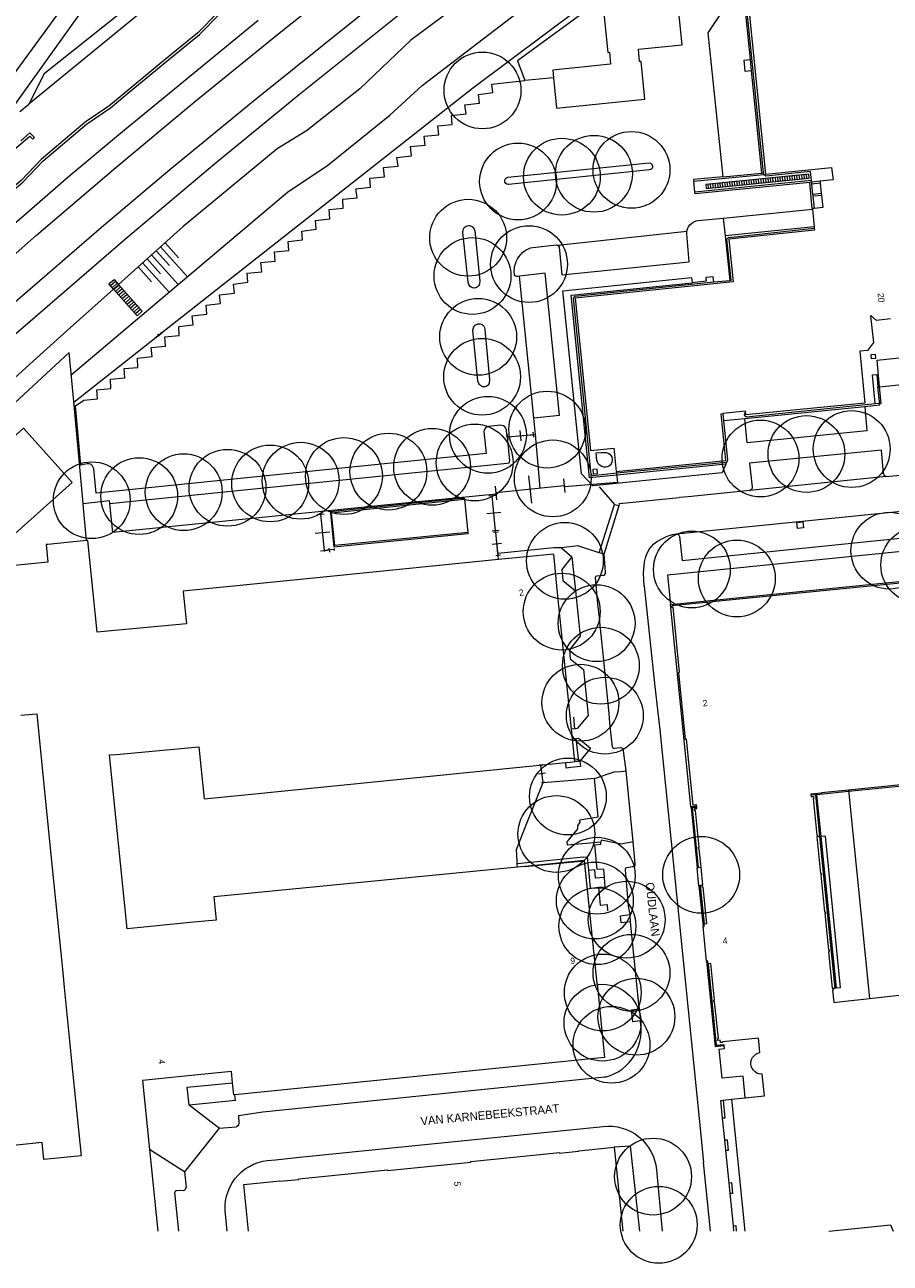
# Model space of a CAD drawing. Header units: metres. Extents: x 134994 to 136506, y 457393 to 459006.
# Tile 57 of 171: x 136147 to 136291, y 457395 to 457601. Entities that reach past the tile are written whole.
import ezdxf
from ezdxf.enums import TextEntityAlignment as Align

# ---------------------------------------------------------------- set-up
doc = ezdxf.new("R2010")
doc.units = ezdxf.units.M
for name, color, linetype, lineweight in [('B-WE-GR-BOOM-S', 250, 'Continuous', 13), ('B-WE-GW_TALUDLIJNEN', 251, 'Continuous', 5), ('B-WE-KG_BEBOUWING', 251, 'Continuous', 20), ('B-WE-KG_BEBOUWING TUSSENMUUR', 251, 'Continuous', 5), ('B-WE-KG_HUISNR', 251, 'Continuous', 5), ('B-WE-KG_ONDERGROND_REST', 251, 'Continuous', 5), ('B-WE-KG_STRAATNAAM', 251, 'Continuous', 5)]:
    doc.layers.add(name, color=color, linetype=linetype, lineweight=lineweight)
doc.styles.add('Styledgn000', font='dgn000.shx')

# ---------------------------------------------------------------- blocks, each defined once
blk = doc.blocks.new('SGR-BOOM_02')
blk.add_circle((0, 0), 6.4)

msp = doc.modelspace()

# ---------------------------------------------------------------- linework, layer by layer
at = {"layer": 'B-WE-GW_TALUDLIJNEN'}
for p, q in [((136169.57, 457564), (136174.04, 457559.01)), ((136170.32, 457564.67), (136172.54, 457562.18)), ((136167.33, 457562), (136169.56, 457559.51)), ((136168.08, 457562.67), (136172.51, 457557.71)), ((136168.83, 457563.34), (136171.05, 457560.85)), ((136165.84, 457560.67), (136168.07, 457558.18)), ((136166.59, 457561.34), (136170.98, 457556.42)), ((136220.19, 457521.89), (136220.74, 457516.4)), ((136242.66, 457513.03), (136245.17, 457521.04))]:
    msp.add_line(p, q, dxfattribs=at)
at = {"layer": 'B-WE-GW_TALUDLIJNEN', "flags": 128}
msp.add_lwpolyline([(136154.7, 457542.68), (136190.72, 457573.09), (136197.42, 457577.59), (136207.78, 457585.92), (136213.16, 457590.89), (136244.56, 457614.95)], dxfattribs=at)
at = {"layer": 'B-WE-KG_BEBOUWING', "flags": 128}
for points in [[(136267.39, 457605.36), (136270.35, 457576.08), (136281.36, 457577.2), (136281.6, 457575.13), (136279.43, 457574.9), (136279.46, 457574.63), (136279.64, 457572.85), (136279.67, 457572.58), (136279.88, 457570.53), (136278.49, 457570.39), (136278.28, 457572.46), (136278.26, 457572.71), (136278.08, 457574.49), (136278.05, 457574.76), (136278.02, 457575.05), (136277.87, 457576.55), (136270.38, 457575.77), (136270.09, 457576.03), (136270.04, 457576.06), (136270.01, 457576.31), (136267.07, 457605.37)], [(136291.15, 457551.97), (136288.83, 457551.73), (136287.88, 457552.54), (136287.83, 457552.45), (136288.36, 457548.03), (136287.32, 457546.72), (136286.04, 457546.61), (136286.91, 457537.97), (136267.09, 457535.98), (136267.02, 457536.59), (136266.82, 457535.95), (136267.16, 457535.66), (136288.64, 457537.87), (136289.34, 457537.94), (136289.63, 457537.97), (136289.36, 457540.68), (136288.93, 457545.13), (136295.7, 457545.81)], [(136242.15, 457529.68), (136242.95, 457529.74), (136243.84, 457529.75), (136244.14, 457529.64), (136244.39, 457529.45), (136244.59, 457529.21), (136244.73, 457528.92), (136244.78, 457528.61), (136244.78, 457528.41), (136244.76, 457528.12), (136244.66, 457527.84), (136244.49, 457527.6), (136244.27, 457527.42), (136244, 457527.31), (136243.73, 457527.27), (136243.4, 457527.29), (136243.08, 457527.39), (136242.79, 457527.57), (136242.55, 457527.8), (136242.37, 457528.09), (136242.27, 457528.38), (136242.15, 457529.68)], [(136230.28, 457460.78), (136230.29, 457460.73), (136240.15, 457461.69), (136242.23, 457441.24), (136242.28, 457441.24), (136240.21, 457461.78), (136230.28, 457460.78), (136229.02, 457460.65), (136178.48, 457455.71), (136178.44, 457455.71), (136178.83, 457451.84), (136175.05, 457451.46), (136164.02, 457450.35), (136161.09, 457479.34), (136162.21, 457479.44), (136175.94, 457480.68), (136176.81, 457472.01), (136183.63, 457472.69), (136237.07, 457478.07), (136237.85, 457478.15), (136238.56, 457478.22), (136238.18, 457482.01), (136238.01, 457483.65), (136235.72, 457506.35), (136235.07, 457512.81), (136225.86, 457511.88), (136198.92, 457509.17), (136187.26, 457508), (136173.33, 457506.61), (136173.39, 457505.97), (136173.87, 457501.16), (136160.15, 457499.92), (136159.02, 457499.82), (136157.47, 457515.09), (136157.25, 457515.07), (136150.81, 457514.41), (136150.51, 457514.38), (136150.81, 457511.46), (136140.77, 457510.46)], [(136258.89, 457470.68), (136257.95, 457470.58), (136257.93, 457470.74), (136254.51, 457504.43), (136300.28, 457509.03), (136303.7, 457475.2), (136301.02, 457474.93), (136284.18, 457473.25), (136278.86, 457472.72), (136278.67, 457472.7), (136277.93, 457472.63)], [(136263.3, 457421.84), (136264.66, 457421.99), (136266.98, 457422.22), (136270.16, 457422.54), (136269.8, 457426.15), (136269.67, 457426.15), (136269.29, 457426.2), (136268.93, 457426.33), (136268.61, 457426.53), (136268.34, 457426.8), (136268.12, 457427.12), (136267.98, 457427.47), (136267.92, 457427.85), (136267.93, 457428.23), (136268.03, 457428.6), (136268.2, 457428.94), (136268.44, 457429.24), (136268.73, 457429.48), (136269.07, 457429.66), (136269.43, 457429.76), (136269.3, 457431.13), (136269.19, 457432.16), (136263.2, 457431.56), (136263.21, 457431.45), (136262.86, 457431.42), (136262.82, 457431.82), (136262.42, 457431.78), (136262.39, 457432.12), (136262.5, 457432.14), (136261.88, 457438.22), (136261.77, 457438.21), (136261.74, 457438.5), (136261.85, 457438.51), (136261.24, 457444.59), (136260.78, 457444.55), (136260.74, 457444.99), (136260.54, 457444.97), (136259.95, 457450.74), (136260.15, 457450.77), (136260.11, 457451.21), (136260.57, 457451.26), (136259.95, 457457.34), (136259.84, 457457.33), (136259.81, 457457.61), (136259.46, 457457.58), (136259.27, 457457.56), (136258.96, 457460.55), (136259.16, 457460.58), (136259.62, 457460.62), (136259.31, 457463.7), (136259.2, 457463.68), (136259.17, 457463.97), (136259.28, 457463.98), (136258.67, 457470.06), (136258.56, 457470.05), (136258.52, 457470.4), (136258.91, 457470.44), (136258.89, 457470.64), (136258.89, 457470.68), (136258.87, 457470.84), (136258.85, 457471.05), (136258.28, 457470.99), (136257.17, 457481.96), (136257.05, 457481.94), (136255.92, 457493.1), (136256.04, 457493.11), (136254.95, 457503.94), (136254.81, 457503.92), (136254.78, 457504.21), (136300.08, 457508.76)], [(136146.32, 457485.98), (136148.98, 457486.17), (136149.76, 457478.33), (136151.15, 457464.36), (136152.73, 457448.52), (136153.22, 457443.63), (136153.52, 457440.62), (136154.41, 457431.69), (136154.75, 457428.27), (136156.32, 457412.56), (136150.15, 457411.95), (136149.84, 457414.75), (136113.62, 457411.01)], [(136301.01, 457475.18), (136284.15, 457473.49), (136279.68, 457473.04), (136279.68, 457472.95), (136277.91, 457472.78), (136277.93, 457472.63), (136277.95, 457472.4), (136278.35, 457472.44), (136278.39, 457472.09), (136278.28, 457472.08), (136278.89, 457465.98), (136279, 457465.99), (136279.03, 457465.7), (136278.92, 457465.69), (136279.54, 457459.6), (136279.65, 457459.61), (136279.68, 457459.32), (136279.57, 457459.31), (136280.18, 457453.22), (136280.29, 457453.23), (136280.32, 457452.95), (136280.21, 457452.93), (136280.83, 457446.85), (136280.94, 457446.86), (136280.96, 457446.57), (136280.86, 457446.56), (136281.47, 457440.47), (136281.58, 457440.48), (136281.61, 457440.19), (136281.5, 457440.18), (136281.71, 457438.1), (136283.13, 457438.26), (136287.67, 457438.77), (136301, 457440.25)], [(136281.58, 457440.48), (136281.92, 457440.51), (136282.12, 457440.53), (136282.87, 457440.61), (136280.33, 457465.83), (136279.57, 457465.75), (136279.37, 457465.73), (136279.03, 457465.7)], [(136242.28, 457441.24), (136243.52, 457428.92), (136181.96, 457422.73), (136181.76, 457422.71), (136181.55, 457424.73), (136181.37, 457426.58), (136173.05, 457425.75), (136166.59, 457425.09), (136167.74, 457413.63), (136169.11, 457400)], [(136264.28, 457408.06), (136264.68, 457408.09), (136264.85, 457406.3), (136264.46, 457406.27), (136264.28, 457408.06), (136263.74, 457413.42), (136263.55, 457415.23), (136263.19, 457418.81), (136262.89, 457421.79), (136263.3, 457421.84), (136263.59, 457418.84), (136263.19, 457418.81)], [(136263.55, 457415.23), (136263.94, 457415.24), (136264.11, 457413.45), (136263.74, 457413.42)], [(136184.22, 457400), (136183.42, 457407.79), (136189.43, 457408.4), (136189.46, 457408.33), (136192.63, 457408.62), (136192.62, 457408.72), (136207.38, 457410.2), (136207.4, 457410.11), (136221.27, 457411.49), (136221.27, 457411.6), (136236.05, 457413.09), (136236.05, 457412.99), (136239.21, 457413.32), (136239.23, 457413.41), (136245.14, 457414), (136246.56, 457400)]]:
    msp.add_lwpolyline(points, dxfattribs=at)
for points in [[(136235.05, 457592.15), (136235.54, 457587.1), (136250.23, 457588.56), (136249.62, 457594.87), (136249.38, 457594.85), (136249.18, 457596.92), (136256.46, 457597.63), (136255.81, 457604.16), (136250.73, 457603.66), (136250.76, 457603.38), (136243.86, 457602.69), (136243.84, 457602.97), (136243.44, 457602.93), (136244.1, 457596.37), (136244.35, 457596.4), (136244.55, 457594.39), (136234.92, 457593.42)], [(136267.8, 457595.17), (136267.99, 457593.29), (136266.98, 457593.2), (136266.8, 457595.08)], [(136263.23, 457536.2), (136263.36, 457535.03), (136264.04, 457528.5), (136263.94, 457528.29), (136263.81, 457528.08), (136245.59, 457526.26), (136241.6, 457525.86), (136241.32, 457526.11), (136238.35, 457555.43), (136238.63, 457555.74), (136261.73, 457558.13), (136264.39, 457558.4), (136264.63, 457558.43), (136263.93, 457565.28), (136264.19, 457565.56), (136278.46, 457567.07), (136278.49, 457566.77), (136264.23, 457565.29), (136264.96, 457558.15), (136238.66, 457555.42), (136241.22, 457530.03), (136245.08, 457530.42), (136245.46, 457526.55), (136263.76, 457528.37), (136262.98, 457536.17)]]:
    msp.add_lwpolyline(points, close=True, dxfattribs=at)
at = {"layer": 'B-WE-KG_BEBOUWING'}
for points in [[(136278.49, 457570.39), (136278.15, 457570.35), (136278.16, 457570.24), (136278.44, 457567.34), (136278.46, 457567.07)], [(136267.02, 457536.59), (136263.23, 457536.2)], [(136264.66, 457421.99), (136266.88, 457400)], [(136265.1, 457400), (136265.01, 457400.9), (136264.46, 457406.27)], [(136265.01, 457400.9), (136265.39, 457400.94), (136265.48, 457400)], [(136280.9, 457400), (136291.15, 457401.05), (136291.63, 457400)]]:
    msp.add_lwpolyline(points, dxfattribs=at)
for points in [[(136288.6, 457546.11), (136288.68, 457545.39), (136288.02, 457545.31), (136287.93, 457546.03)], [(136154.87, 457524.71), (136120.85, 457494.35), (136112.79, 457503.35), (136146.73, 457533.79)], [(136241.64, 457526.16), (136242.36, 457526.23), (136242.3, 457526.95), (136241.58, 457526.88)]]:
    msp.add_lwpolyline(points, close=True, dxfattribs=at)
at = {"layer": 'B-WE-KG_BEBOUWING TUSSENMUUR', "flags": 128}
msp.add_lwpolyline([(136259.81, 457457.61), (136259.92, 457457.63), (136259.62, 457460.62)], dxfattribs=at)
at = {"layer": 'B-WE-KG_ONDERGROND_REST'}
for p, q in [((136266.71, 457605.89), (136267.8, 457595.17)), ((136267.99, 457593.29), (136269.7, 457576.28)), ((136235.05, 457592.15), (136230.27, 457591.67)), ((136146.14, 457586.52), (136147.61, 457587.73)), ((136258.4, 457574.91), (136270.09, 457576.03)), ((136263.29, 457575.67), (136269.7, 457576.28)), ((136269.7, 457576.28), (136270.01, 457576.31)), ((136276.85, 457575.34), (136276.78, 457576.03)), ((136277.25, 457575.38), (136277.18, 457576.07)), ((136258.6, 457573.12), (136258.4, 457574.91)), ((136278.02, 457575.05), (136258.6, 457573.12)), ((136260.86, 457573.75), (136260.79, 457574.43)), ((136261.26, 457573.79), (136261.19, 457574.47)), ((136261.66, 457573.83), (136261.59, 457574.51)), ((136262.06, 457573.87), (136261.99, 457574.55)), ((136262.46, 457573.91), (136262.39, 457574.59)), ((136262.86, 457573.95), (136262.79, 457574.63)), ((136263.26, 457573.99), (136263.19, 457574.67)), ((136263.66, 457574.03), (136263.59, 457574.71)), ((136264.06, 457574.07), (136263.99, 457574.75)), ((136264.46, 457574.11), (136264.39, 457574.79)), ((136264.86, 457574.15), (136264.79, 457574.83)), ((136265.26, 457574.19), (136265.19, 457574.87)), ((136265.66, 457574.23), (136265.59, 457574.91)), ((136266.06, 457574.27), (136265.99, 457574.95)), ((136266.46, 457574.31), (136266.39, 457574.99)), ((136266.86, 457574.35), (136266.79, 457575.03)), ((136267.26, 457574.39), (136267.19, 457575.07)), ((136267.66, 457574.43), (136267.59, 457575.11)), ((136268.06, 457574.47), (136267.99, 457575.15)), ((136268.46, 457574.51), (136268.39, 457575.19)), ((136268.86, 457574.55), (136268.79, 457575.23)), ((136269.26, 457574.59), (136269.19, 457575.27)), ((136269.66, 457574.63), (136269.59, 457575.31)), ((136270.05, 457574.66), (136269.99, 457575.35)), ((136270.45, 457574.71), (136270.39, 457575.39)), ((136270.86, 457574.74), (136270.79, 457575.43)), ((136271.26, 457574.78), (136271.19, 457575.47)), ((136271.65, 457574.83), (136271.59, 457575.51)), ((136272.05, 457574.86), (136271.99, 457575.55)), ((136272.45, 457574.9), (136272.39, 457575.59)), ((136272.85, 457574.94), (136272.79, 457575.63)), ((136273.25, 457574.98), (136273.19, 457575.67)), ((136273.65, 457575.02), (136273.59, 457575.71)), ((136274.05, 457575.06), (136273.98, 457575.75)), ((136274.45, 457575.1), (136274.39, 457575.79)), ((136274.85, 457575.14), (136274.79, 457575.83)), ((136275.25, 457575.18), (136275.18, 457575.87)), ((136275.65, 457575.22), (136275.58, 457575.91)), ((136276.05, 457575.26), (136275.98, 457575.95)), ((136276.45, 457575.3), (136276.38, 457575.98)), ((136278.05, 457574.76), (136277.74, 457574.73)), ((136278.15, 457570.35), (136277.74, 457574.73)), ((136279.43, 457574.9), (136278.05, 457574.76)), ((136278.08, 457574.49), (136279.46, 457574.63)), ((136279.64, 457572.85), (136278.26, 457572.71)), ((136278.28, 457572.46), (136279.67, 457572.58)), ((136263.31, 457568.77), (136278.16, 457570.24)), ((136263.31, 457568.77), (136263.62, 457565.81)), ((136235.75, 457564.24), (136257.24, 457566.58)), ((136278.44, 457567.34), (136263.62, 457565.81)), ((136263.62, 457565.81), (136264.39, 457558.4)), ((136162.1, 457558.24), (136161.24, 457557.49)), ((136162.37, 457557.93), (136161.52, 457557.18)), ((136161.73, 457556.95), (136162.57, 457557.7)), ((136162.65, 457557.62), (136161.8, 457556.87)), ((136231.75, 457535.51), (136229.37, 457559.09)), ((136162.92, 457557.31), (136162.07, 457556.56)), ((136163.2, 457556.99), (136162.35, 457556.24)), ((136163.47, 457556.68), (136162.62, 457555.93)), ((136163.75, 457556.37), (136162.9, 457555.62)), ((136164.02, 457556.06), (136163.17, 457555.31)), ((136164.3, 457555.75), (136163.45, 457555)), ((136164.57, 457555.43), (136163.72, 457554.68)), ((136164.85, 457555.12), (136164, 457554.37)), ((136165.12, 457554.81), (136164.27, 457554.06)), ((136165.4, 457554.5), (136164.55, 457553.75)), ((136165.67, 457554.19), (136164.82, 457553.44)), ((136165.95, 457553.87), (136165.1, 457553.12)), ((136166.23, 457553.56), (136165.38, 457552.81)), ((136169.71, 457549.61), (136168.84, 457548.91)), ((136168.84, 457548.91), (136169.71, 457549.61)), ((136169.42, 457549.09), (136169.14, 457549.43)), ((136169.78, 457549.52), (136169.64, 457549.7)), ((136155.12, 457538.11), (136168.84, 457548.91)), ((136168.91, 457548.82), (136168.77, 457549)), ((136153.6, 457545.7), (136154.36, 457546.4)), ((136155.11, 457538.24), (136154.36, 457546.4)), ((136289.36, 457540.68), (136289.08, 457540.65)), ((136289.32, 457538.22), (136289.08, 457540.65)), ((136266.92, 457535.39), (136286.89, 457537.41)), ((136289.34, 457537.94), (136289.32, 457538.22)), ((136232.01, 457532.72), (136231.75, 457535.51)), ((136263.36, 457535.03), (136266.92, 457535.39)), ((136227.33, 457532.32), (136232.01, 457532.72)), ((136227.46, 457531.9), (136227.39, 457532.75)), ((136227.42, 457532.33), (136231.7, 457532.7)), ((136229.64, 457531.66), (136229.49, 457533.37)), ((136231.74, 457532.27), (136231.67, 457533.12)), ((136232.83, 457523.76), (136232.01, 457532.72)), ((136263.74, 457527.77), (136245.61, 457525.95)), ((136263.74, 457527.77), (136263.94, 457528.29)), ((136230.89, 457525.86), (136231.37, 457521.3)), ((136236.7, 457525.33), (136236.94, 457523.05)), ((136290.48, 457525.71), (136267.73, 457523.4)), ((136290.48, 457525.71), (136295.96, 457526.26)), ((136225.4, 457522.56), (136224.24, 457522.45)), ((136225.38, 457516.69), (136224.82, 457522.5)), ((136225.38, 457516.69), (136224.82, 457522.5)), ((136225.31, 457524.12), (136225.55, 457521.84)), ((136236.82, 457524.19), (136225.43, 457522.98)), ((136236.82, 457524.18), (136225.43, 457522.98)), ((136242.64, 457523.99), (136245.17, 457521.04)), ((136220.16, 457522.12), (136197.85, 457519.85)), ((136220.19, 457521.89), (136198.07, 457519.63)), ((136220.16, 457522.12), (136220.19, 457521.89)), ((136243.45, 457512.77), (136245.96, 457520.91)), ((136245.17, 457521.04), (136245.96, 457520.91)), ((136255.53, 457516.17), (136302.02, 457520.86)), ((136195.64, 457519.39), (136196.85, 457519.51)), ((136196.24, 457519.45), (136196.84, 457513.38)), ((136196.24, 457519.45), (136196.84, 457513.38)), ((136226.26, 457519.71), (136223.94, 457519.48)), ((136195.33, 457516.29), (136197.76, 457516.53)), ((136220.74, 457516.4), (136220.76, 457516.18)), ((136225.96, 457516.74), (136224.8, 457516.63)), ((136225.79, 457516.47), (136225.01, 457516.39)), ((136225.4, 457516.43), (136225.38, 457516.69)), ((136225.8, 457512.56), (136225.4, 457516.43)), ((136226.37, 457514.57), (136224.83, 457514.41)), ((136196.23, 457513.32), (136197.45, 457513.44)), ((136196.83, 457513.54), (136196.86, 457513.21)), ((136198.48, 457513.54), (136196.84, 457513.38)), ((136198.48, 457513.54), (136196.84, 457513.38)), ((136197.63, 457513.79), (136197.7, 457513.13)), ((136198.47, 457513.71), (136198.5, 457513.38)), ((136226.18, 457512.6), (136225.41, 457512.52)), ((136235.09, 457513.83), (136225.77, 457512.88)), ((136225.86, 457511.88), (136225.8, 457512.56)), ((136236.34, 457513.87), (136235.09, 457513.83)), ((136243.67, 457509.77), (136243.45, 457512.77)), ((136242.22, 457509.16), (136243.26, 457509.27)), ((136246.17, 457480.5), (136245.2, 457480.4)), ((136247.12, 457476.72), (136246.67, 457480.02)), ((136233.2, 457477.69), (136232.62, 457477.61)), ((136233.32, 457474.76), (136232.91, 457477.65)), ((136233.32, 457474.76), (136232.91, 457477.65)), ((136233.7, 457476.29), (136232.54, 457476.12)), ((136248.32, 457464.84), (136247.12, 457476.72)), ((136233.61, 457474.8), (136233.04, 457474.72)), ((136284.15, 457473.49), (136287.67, 457438.77)), ((136257.93, 457470.74), (136258.87, 457470.84)), ((136278.67, 457472.7), (136279.37, 457465.73)), ((136278.77, 457472.71), (136279.47, 457465.74)), ((136278.86, 457472.72), (136279.57, 457465.75)), ((136257.95, 457470.58), (136258.96, 457460.55)), ((136258.03, 457470.75), (136258.05, 457470.59)), ((136258.05, 457470.59), (136259.06, 457460.56)), ((136258.15, 457470.56), (136258.89, 457470.64)), ((136258.15, 457470.56), (136259.16, 457460.58)), ((136248.62, 457461.21), (136248.32, 457464.84)), ((136279.37, 457465.73), (136281.92, 457440.51)), ((136279.47, 457465.74), (136282.02, 457440.52)), ((136279.57, 457465.75), (136282.12, 457440.53)), ((136240.04, 457462.3), (136228.99, 457461.18)), ((136247.26, 457460.58), (136248.22, 457460.76)), ((136259.27, 457457.56), (136259.95, 457450.74)), ((136259.36, 457457.57), (136260.05, 457450.75)), ((136259.46, 457457.58), (136260.11, 457451.21)), ((136246.2, 457452.56), (136247.79, 457452.76)), ((136246.29, 457451.38), (136246.2, 457452.56)), ((136247.85, 457451.54), (136246.29, 457451.38)), ((136249.3, 457437.29), (136247.85, 457451.54)), ((136260.64, 457444.98), (136262.06, 457430.89)), ((136248.02, 457436.87), (136249.33, 457437.02)), ((136248.27, 457434.86), (136248.02, 457436.87)), ((136249.53, 457435.05), (136248.27, 457434.86)), ((136249.59, 457434.21), (136249.53, 457435.05)), ((136262.06, 457430.89), (136262.16, 457430.9)), ((136262.16, 457430.9), (136263.48, 457431.03)), ((136263.49, 457430.93), (136263.47, 457431.13)), ((136243.61, 457425.66), (136186.61, 457419.85)), ((136243.78, 457425.73), (136243.61, 457425.66)), ((136174.02, 457423.98), (136181.55, 457424.73)), ((136174.32, 457420.98), (136174.02, 457423.98)), ((136182.05, 457421.76), (136174.32, 457420.98)), ((136182.05, 457421.76), (136181.96, 457422.73)), ((136178.71, 457417.61), (136174.32, 457420.98)), ((136186.61, 457419.85), (136182.53, 457419.23)), ((136182.53, 457419.23), (136182.63, 457417.92)), ((136179.35, 457417.16), (136173.56, 457409.89)), ((136179.35, 457417.16), (136178.71, 457417.61)), ((136179.35, 457417.16), (136182.17, 457417.39)), ((136259.34, 457418.2), (136260.02, 457411.45)), ((136172.67, 457410.46), (136167.74, 457413.63)), ((136261.11, 457400.6), (136260.02, 457411.45)), ((136173.56, 457409.89), (136172.67, 457410.46)), ((136173.56, 457409.89), (136173.81, 457407.35)), ((136172.62, 457400), (136171.97, 457406.44)), ((136173.36, 457406.8), (136172.26, 457406.75))]:
    msp.add_line(p, q, dxfattribs=at)
at = {"layer": 'B-WE-KG_ONDERGROND_REST', "flags": 128}
for points in [[(136287.15, 457698.7), (136238.43, 457663.49), (136206.11, 457637.34), (136150.17, 457592.78), (136147.61, 457587.73)], [(136281.05, 457690.27), (136240.03, 457661.16), (136190.68, 457623.04), (136147.61, 457587.73)], [(136180.7, 457634.36), (136179.21, 457633.11), (136177.76, 457631.78), (136176.36, 457630.39), (136175.01, 457628.95), (136173.73, 457627.46), (136172.51, 457625.91), (136171.35, 457624.32), (136170.26, 457622.68), (136143.69, 457585.47), (136143.48, 457585.16), (136142.95, 457584.28), (136142.49, 457583.36), (136142.11, 457582.41), (136141.8, 457581.43), (136141.41, 457579.74), (136141.35, 457579.58), (136140.88, 457578.45), (136140.33, 457577.36), (136139.72, 457576.3), (136139.04, 457575.28)], [(136281.84, 457635.52), (136221.56, 457590.34), (136169.71, 457549.61)], [(136254.18, 457630.33), (136248.54, 457625.34), (136243.7, 457621.65), (136239.87, 457619.66), (136211.28, 457598.4), (136202.78, 457590.3), (136193.91, 457583.31), (136188.99, 457580.31), (136173.31, 457567.35), (136162.57, 457557.7)], [(136201.91, 457620.7), (136190.61, 457611.77), (136186.61, 457609.14), (136179.16, 457603.09), (136175.79, 457599.66), (136169.45, 457594.49), (136163.15, 457589.27), (136160.97, 457587.43), (136157.02, 457584.75), (136149.68, 457578.55), (136146.37, 457575.05), (136142.71, 457571.99), (136138.8, 457569.22), (136135.17, 457566.06), (136131.1, 457563.5), (136123.89, 457557.18), (136124.15, 457556.88)], [(136124.15, 457556.88), (136131.34, 457563.18), (136135.41, 457565.74), (136139.04, 457568.9), (136142.95, 457571.67), (136146.65, 457574.75), (136149.96, 457578.25), (136157.26, 457584.43), (136161.23, 457587.13), (136164, 457589.46), (136170.01, 457594.44), (136176.07, 457599.36), (136179.42, 457602.79), (136186.85, 457608.82), (136190.85, 457611.45), (136202.15, 457620.38), (136201.91, 457620.7)], [(136079.93, 457503.55), (136119.5, 457539.89), (136135.66, 457554.29), (136148.93, 457565.95), (136162.14, 457577.23), (136175.19, 457588.08), (136189.35, 457599.59), (136206.66, 457613.39)], [(136254.77, 457613.77), (136229.06, 457594.98), (136230.27, 457591.67)], [(136133.95, 457605.89), (136140.08, 457608.99), (136154.33, 457605.48), (136140.92, 457587.11), (136140.41, 457586.3), (136139.85, 457585.26), (136139.36, 457584.18), (136138.95, 457583.08), (136138.61, 457581.95), (136138.17, 457580.6), (136138.11, 457580.35), (136137.86, 457579.57), (136137.53, 457578.81), (136137.13, 457578.09), (136136.66, 457577.41), (136136.13, 457576.78), (136135.54, 457576.2), (136135.5, 457576.16)], [(136000, 457415.89), (136092.12, 457501.22), (136126.53, 457532.85), (136145.4, 457549.48), (136163.79, 457565.39), (136178.56, 457577.8), (136192.71, 457589.41), (136212.18, 457604.96)], [(136018.03, 457438.11), (136028.57, 457448.06), (136116.84, 457529.56), (136123.03, 457535.18), (136141.21, 457551.25), (136159.73, 457567.28), (136171.1, 457576.88), (136185.62, 457588.78), (136207.74, 457606.57)], [(136263.29, 457575.67), (136260.8, 457599.63), (136264.86, 457605.75), (136266.71, 457605.89)], [(136037.28, 457469.5), (136060.86, 457491.19), (136077.77, 457506.85), (136100.54, 457528.02), (136123.77, 457548.92), (136135.16, 457559.16), (136154.18, 457575.65), (136163.23, 457583.19), (136185.84, 457601.77)], [(136227.33, 457532.32), (136227.22, 457533.35), (136227.2, 457533.52), (136227.1, 457533.78), (136226.93, 457533.99), (136226.71, 457534.15), (136226.45, 457534.24), (136226.18, 457534.25), (136224.19, 457534.05), (136223.98, 457534), (136223.75, 457533.88), (136223.57, 457533.69), (136223.46, 457533.46), (136223.42, 457533.2), (136223.82, 457529.55), (136158.85, 457522.93), (136158.45, 457527), (136158.31, 457527.36), (136158.17, 457527.56), (136157.99, 457527.72), (136157.76, 457527.82), (136157.48, 457527.86), (136157.34, 457527.85), (136156.29, 457527.63), (136155.42, 457537.48), (136156.77, 457538.47), (136159.05, 457538.66), (136158.96, 457540.16), (136161.31, 457540.4), (136161.23, 457541.93), (136163.62, 457542.19), (136163.53, 457543.71), (136165.81, 457543.91), (136165.75, 457545.43), (136168.15, 457545.69), (136168.03, 457547.2), (136170.42, 457547.43), (136170.3, 457548.98), (136172.69, 457549.21), (136172.6, 457550.74), (136175.03, 457551), (136174.84, 457552.49), (136177.26, 457552.75), (136177.15, 457554.26), (136179.53, 457554.52), (136179.39, 457555.99), (136181.9, 457556.26), (136181.73, 457557.79), (136184.13, 457558.08), (136184.02, 457559.59), (136186.44, 457559.81), (136186.28, 457561.35), (136188.65, 457561.61), (136188.54, 457563.14), (136190.96, 457563.39), (136190.83, 457564.9), (136193.22, 457565.17), (136193.12, 457566.57), (136195.51, 457566.91), (136195.36, 457568.4), (136197.76, 457568.67), (136197.65, 457570.19), (136200.02, 457570.41), (136199.93, 457571.92), (136202.3, 457572.15), (136202.13, 457573.66), (136204.55, 457573.91), (136204.41, 457575.41), (136206.86, 457575.66), (136206.71, 457577.18), (136209.14, 457577.42), (136208.92, 457578.88), (136211.39, 457579.17), (136211.23, 457580.68), (136213.64, 457580.9), (136213.49, 457582.43), (136215.91, 457582.64), (136215.75, 457584.13), (136218.17, 457584.37), (136218.05, 457585.85), (136220.47, 457586.13), (136220.28, 457587.64), (136222.73, 457587.92), (136222.55, 457589.37), (136224.94, 457589.68), (136224.77, 457591.11), (136230.27, 457591.67)], [(136139.24, 457574.93), (136145.25, 457580.25), (136147.8, 457582.43), (136148.29, 457581.9), (136148.59, 457582.18), (136147.82, 457582.99), (136146.29, 457581.67)], [(136226.91, 457574.95), (136226.94, 457575.17), (136227.05, 457575.36), (136227.21, 457575.5), (136227.42, 457575.57), (136250.95, 457577.96), (136250.98, 457577.96), (136251.19, 457577.91), (136251.37, 457577.79), (136251.49, 457577.61), (136251.54, 457577.4), (136251.51, 457577.18), (136251.4, 457577), (136251.24, 457576.86), (136251.03, 457576.79), (136227.51, 457574.37), (136227.46, 457574.37), (136227.25, 457574.43), (136227.07, 457574.56), (136226.95, 457574.74), (136226.91, 457574.95)], [(136260.39, 457574.39), (136260.46, 457573.71), (136277.65, 457575.42), (136277.58, 457576.1), (136260.39, 457574.39)], [(136263.29, 457575.67), (136258.38, 457575.2), (136258.4, 457574.91)], [(136277.74, 457574.73), (136258.62, 457572.83), (136258.6, 457573.12)], [(136257.24, 457566.58), (136257.34, 457566.98), (136257.52, 457567.34), (136257.76, 457567.67), (136258.06, 457567.95), (136258.41, 457568.16), (136258.8, 457568.3), (136259.07, 457568.35), (136263.31, 457568.77)], [(136219.93, 457566.37), (136220, 457566.79), (136220.06, 457567.01), (136220.17, 457567.19), (136220.31, 457567.33), (136220.48, 457567.43), (136220.66, 457567.51), (136220.85, 457567.54), (136221.04, 457567.54), (136221.22, 457567.5), (136221.39, 457567.42), (136221.54, 457567.32), (136221.67, 457567.18), (136221.77, 457567.02), (136221.91, 457566.67), (136222.75, 457558.26), (136222.7, 457557.85), (136222.64, 457557.65), (136222.53, 457557.48), (136222.39, 457557.34), (136222.23, 457557.23), (136222.05, 457557.16), (136221.86, 457557.12), (136221.67, 457557.13), (136221.48, 457557.18), (136221.31, 457557.27), (136221.15, 457557.39), (136221.02, 457557.54), (136220.93, 457557.72), (136220.79, 457558.08), (136219.93, 457566.37)], [(136235.75, 457564.24), (136235.89, 457564.08), (136235.97, 457563.94), (136236.4, 457559.31), (136257.65, 457561.48), (136257.22, 457566.17), (136257.24, 457566.58)], [(136229.37, 457559.09), (136229.01, 457559.05), (136228.86, 457559.07), (136228.67, 457559.17), (136228.56, 457559.31), (136228.52, 457559.45), (136228.49, 457559.79), (136228.48, 457560.09), (136228.51, 457560.39), (136228.56, 457560.69), (136228.68, 457561.13), (136228.83, 457561.55), (136229.02, 457561.96), (136229.26, 457562.34), (136229.52, 457562.67), (136229.81, 457562.98), (136230.14, 457563.25), (136230.49, 457563.48), (136230.84, 457563.66), (136231.21, 457563.8), (136231.59, 457563.9), (136235.56, 457564.31), (136235.63, 457564.29), (136235.75, 457564.24)], [(136231.75, 457535.51), (136236.04, 457535.94), (136233.66, 457559.58), (136229.37, 457559.09)], [(136161.73, 457556.95), (136160.97, 457557.8), (136161.82, 457558.55), (136162.57, 457557.7)], [(136161.73, 457556.95), (136165.65, 457552.5), (136166.5, 457553.25), (136162.57, 457557.7)], [(136241.46, 457524.29), (136239.7, 457526.16), (136236.61, 457556.65), (136258.04, 457558.85), (136258.11, 457558)], [(136245.61, 457525.95), (136241.05, 457525.49), (136238, 457555.94), (136258.11, 457558)], [(136261.73, 457558.13), (136261.65, 457558.98), (136260.4, 457558.86), (136260.46, 457558.24), (136258.11, 457558)], [(136161.73, 457556.95), (136154.02, 457550.03), (136147.81, 457544.43), (136040.89, 457447.21), (136022.96, 457431.3)], [(136221.59, 457550.11), (136221.69, 457550.49), (136221.76, 457550.67), (136221.88, 457550.83), (136222.04, 457550.97), (136222.22, 457551.07), (136222.42, 457551.14), (136222.62, 457551.16), (136222.81, 457551.15), (136222.99, 457551.1), (136223.16, 457551.02), (136223.31, 457550.9), (136223.43, 457550.75), (136223.51, 457550.57), (136223.62, 457550.2), (136224.39, 457541.91), (136224.34, 457541.3), (136224.25, 457541.11), (136224.13, 457540.95), (136223.98, 457540.81), (136223.8, 457540.71), (136223.6, 457540.65), (136223.4, 457540.64), (136223.2, 457540.69), (136223.02, 457540.77), (136222.85, 457540.88), (136222.71, 457541.03), (136222.6, 457541.2), (136222.45, 457541.58), (136221.59, 457550.11)], [(136153.6, 457545.7), (136075.23, 457473.06), (136050.68, 457449.84)], [(136289.36, 457540.68), (136294.1, 457541.15), (136296.77, 457544.42), (136296.63, 457545.62)], [(136288.64, 457537.87), (136288.16, 457542.69), (136288.88, 457542.71), (136289.08, 457540.65)], [(136156.66, 457521.23), (136155.11, 457538.24)], [(136286.89, 457537.41), (136287.23, 457533.35), (136267.31, 457531.36), (136266.92, 457535.39)], [(136286.89, 457537.41), (136289.37, 457537.66), (136289.34, 457537.94)], [(136227.33, 457532.32), (136227.72, 457528.36), (136227.72, 457528.31), (136227.65, 457528.11), (136227.51, 457527.96), (136227.32, 457527.88), (136199.39, 457525.08), (136161.05, 457521.18)], [(136290.48, 457525.71), (136290.25, 457525.83), (136290.12, 457525.98), (136290.03, 457526.22), (136289.66, 457530.12), (136267.7, 457527.96), (136268.14, 457523.97), (136268.13, 457523.76), (136268.1, 457523.69), (136268.01, 457523.58), (136267.73, 457523.4)], [(136263.74, 457527.77), (136263.15, 457526.33), (136241.59, 457524.16), (136241.46, 457524.29)], [(136245.52, 457526.55), (136245.55, 457526.26)], [(136245.55, 457526.26), (136245.67, 457524.74), (136236.85, 457524.03)], [(136225.46, 457522.81), (136208.54, 457521.11), (136196.46, 457519.91), (136161.56, 457516.38)], [(136267.73, 457523.4), (136257.46, 457522.36), (136255.97, 457522.22)], [(136156.66, 457521.23), (136160.99, 457521.74), (136161.56, 457516.38)], [(136157.25, 457515.07), (136156.67, 457521.1), (136156.66, 457521.23)], [(136245.96, 457520.91), (136246.03, 457521.24), (136255.97, 457522.22)], [(136255.53, 457516.17), (136255.67, 457516.13), (136255.82, 457516.05), (136255.91, 457515.95), (136256.01, 457515.73), (136256.45, 457511.72), (136301.98, 457516.42), (136301.58, 457520.29), (136301.63, 457520.48), (136301.68, 457520.59), (136301.75, 457520.68), (136301.9, 457520.8), (136302.02, 457520.86)], [(136197.85, 457519.85), (136197.88, 457519.61)], [(136197.88, 457519.61), (136198.42, 457513.97)], [(136220.74, 457516.4), (136198.61, 457514.21), (136198.07, 457519.63)], [(136220.76, 457516.18), (136198.44, 457513.97)], [(136225.77, 457512.88), (136225.4, 457516.43)], [(136250.14, 457507.43), (136250.02, 457509.61), (136250.12, 457510.89), (136250.2, 457511.53), (136250.35, 457512.15), (136250.53, 457512.67), (136250.75, 457513.17), (136251.02, 457513.65), (136251.35, 457514.09), (136251.75, 457514.49), (136252.2, 457514.83), (136252.68, 457515.12), (136253.17, 457515.39), (136253.73, 457515.65), (136254.3, 457515.87), (136254.89, 457516.04), (136255.45, 457516.16), (136255.53, 457516.17)], [(136275.59, 457518.09), (136276.59, 457518.17), (136276.68, 457517.16), (136275.68, 457517.08), (136275.59, 457518.09)], [(136242.66, 457513.03), (136239.1, 457514.17), (136236.34, 457513.87)], [(136308.45, 457514.79), (136254.01, 457509.31), (136254.51, 457504.43)], [(136198.44, 457513.97), (136198.42, 457513.97)], [(136225.8, 457512.56), (136225.77, 457512.88)], [(136236.34, 457513.87), (136238.08, 457512.34)], [(136238.08, 457512.34), (136236.42, 457510.23), (136236.61, 457508.41), (136238.72, 457506.66)], [(136238.08, 457512.34), (136238.72, 457506.66)], [(136243.45, 457512.77), (136242.66, 457513.03)], [(136242.04, 457508.83), (136242.02, 457508.96), (136242.07, 457509.08), (136242.18, 457509.15), (136242.22, 457509.16)], [(136244.88, 457480.68), (136244.43, 457484.6), (136244.37, 457485.55), (136244.27, 457486.78), (136243.53, 457493.94), (136243.42, 457495.13), (136242.74, 457501.46), (136242.67, 457502.26), (136242.44, 457504.53), (136242.04, 457508.83)], [(136243.26, 457509.27), (136243.43, 457509.29), (136243.58, 457509.4), (136243.67, 457509.55), (136243.68, 457509.73), (136243.67, 457509.77)], [(136238.72, 457506.66), (136239.48, 457499.1), (136237.71, 457496.85), (136237.82, 457495.36), (136240.03, 457493.55), (136240.81, 457485.92), (136239, 457483.74), (136238.68, 457483.7)], [(136250.14, 457507.43), (136251.89, 457490.76), (136252.76, 457483.54), (136259.34, 457418.2)], [(136238.61, 457483.69), (136238.41, 457485.61)], [(136238.61, 457483.69), (136238.01, 457483.65)], [(136238.68, 457483.7), (136238.61, 457483.69)], [(136238.76, 457482.07), (136239.18, 457482.11), (136241.19, 457480.47), (136239.44, 457478.32), (136239.53, 457477.42), (136237.94, 457477.23)], [(136238.18, 457482.01), (136238.76, 457482.07)], [(136238.76, 457482.07), (136239.19, 457478.27), (136238.56, 457478.22)], [(136245.2, 457480.4), (136245.05, 457480.41), (136244.93, 457480.51), (136244.88, 457480.64), (136244.88, 457480.68)], [(136246.67, 457480.02), (136246.67, 457480.19), (136246.6, 457480.36), (136246.47, 457480.47), (136246.3, 457480.52), (136246.17, 457480.5)], [(136237.94, 457477.23), (136237.16, 457477.13), (136237.07, 457478.07)], [(136238.15, 457475.1), (136233.33, 457474.68)], [(136241.87, 457475.42), (136238.15, 457475.1)], [(136238.98, 457466.89), (136239.1, 457467.04), (136239.07, 457467.56), (136239.49, 457468.11), (136239.44, 457468.53), (136242.5, 457469.02), (136241.87, 457475.42)], [(136241.87, 457475.42), (136245.15, 457476.51), (136246.27, 457476.6)], [(136246.27, 457476.6), (136247.12, 457476.72)], [(136228.97, 457461.63), (136228.86, 457463.59), (136230.71, 457468.24), (136231.44, 457470.04), (136233.32, 457474.76)], [(136237.48, 457465.1), (136238.98, 457466.89)], [(136242.92, 457464.82), (136237.38, 457464.3), (136237.31, 457464.9), (136237.48, 457465.1)], [(136243.53, 457458.94), (136243.41, 457460.31), (136242.32, 457460.23), (136241.92, 457464.34), (136242.94, 457464.49), (136242.92, 457464.82)], [(136242.95, 457465.15), (136242.92, 457464.82)], [(136248.32, 457464.84), (136246.33, 457464.48), (136242.95, 457465.15)], [(136228.99, 457461.18), (136228.97, 457461.63)], [(136229.02, 457460.65), (136228.99, 457461.18)], [(136240.04, 457462.3), (136240.64, 457462.35), (136240.87, 457460.15)], [(136247.01, 457460.21), (136247.01, 457460.36), (136247.08, 457460.49), (136247.21, 457460.57), (136247.26, 457460.58)], [(136248.22, 457460.76), (136248.38, 457460.74), (136248.52, 457460.79), (136248.63, 457460.92), (136248.66, 457461.07), (136248.62, 457461.21)], [(136240.87, 457460.15), (136241.94, 457460.26)], [(136240.87, 457460.15), (136241.15, 457457.19), (136241.35, 457457.16)], [(136243.53, 457458.94), (136242.01, 457458.81), (136241.94, 457460.26)], [(136242.55, 457457.3), (136243.65, 457457.38), (136243.53, 457458.94)], [(136247.79, 457452.76), (136247.54, 457454.23), (136247.01, 457460.21)], [(136241.35, 457457.16), (136242.55, 457457.3)], [(136242.55, 457457.3), (136242.78, 457454.29), (136243.96, 457454.45), (136244.02, 457453.36)], [(136247.85, 457451.54), (136247.79, 457452.76)], [(136260.54, 457444.97), (136261.96, 457430.78), (136263.49, 457430.93)], [(136260.78, 457444.55), (136262.15, 457431), (136263.47, 457431.13)], [(136249.3, 457437.29), (136249.33, 457437.02)], [(136249.33, 457437.02), (136249.53, 457435.05)], [(136243.61, 457425.66), (136244.37, 457425.89), (136245.1, 457426.2), (136245.81, 457426.57), (136246.47, 457427.02), (136247.08, 457427.53), (136247.64, 457428.1), (136248.13, 457428.72), (136248.57, 457429.38), (136248.93, 457430.09), (136249.22, 457430.83), (136249.44, 457431.6), (136249.58, 457432.38), (136249.64, 457433.18), (136249.61, 457433.97), (136249.59, 457434.21)], [(136266.98, 457422.22), (136266.62, 457425.83), (136263.14, 457425.48), (136262.65, 457430.33), (136263.54, 457430.42), (136263.49, 457430.93)], [(136180.65, 457400), (136180.32, 457403.46), (136180.32, 457404.26), (136180.41, 457405.06), (136180.57, 457405.84), (136180.81, 457406.61), (136181.12, 457407.34), (136181.51, 457408.04), (136181.97, 457408.71), (136182.49, 457409.32), (136183.06, 457409.87), (136183.69, 457410.37), (136184.37, 457410.8), (136185.08, 457411.16), (136185.83, 457411.45), (136186.61, 457411.66), (136187.31, 457411.79), (136188.74, 457411.91), (136192.72, 457412.31), (136243.29, 457417.44), (136244.08, 457417.5), (136244.88, 457417.48), (136245.67, 457417.37), (136246.45, 457417.19), (136247.2, 457416.93), (136247.92, 457416.6), (136248.61, 457416.2), (136249.25, 457415.73), (136249.85, 457415.2), (136250.38, 457414.61), (136250.86, 457413.97), (136251.27, 457413.29), (136251.61, 457412.57), (136251.87, 457411.81), (136252.06, 457411.04), (136252.17, 457410.25), (136253.14, 457400)], [(136182.63, 457417.92), (136182.57, 457417.71), (136182.43, 457417.53), (136182.24, 457417.41), (136182.17, 457417.39)], [(136249.39, 457400), (136247.88, 457414.19), (136245.14, 457414)], [(136173.36, 457406.8), (136173.55, 457406.86), (136173.7, 457406.99), (136173.79, 457407.16), (136173.81, 457407.35)], [(136172.26, 457406.75), (136172.11, 457406.71), (136172.01, 457406.6), (136171.97, 457406.45), (136171.97, 457406.44)], [(136261.17, 457400), (136261.11, 457400.6)]]:
    msp.add_lwpolyline(points, dxfattribs=at)

# ---------------------------------------------------------------- block references
at = {"layer": 'B-WE-GR-BOOM-S'}
for p in [(136223.2, 457590.04), (136241.77, 457576.16), (136248.02, 457576.8), (136229.13, 457574.87), (136236.43, 457575.68), (136220.82, 457565.5), (136230.95, 457561.11), (136221.53, 457559.13), (136222.49, 457548.99), (136223.14, 457542.34), (136224.11, 457532.67), (136233.99, 457533.54), (136269.52, 457528.72), (136277.17, 457529.47), (136284.71, 457530.3), (136207.53, 457526.54), (136214.81, 457527.33), (136221.9, 457528.05), (136187.83, 457524.57), (136192.91, 457525.02), (136200.12, 457525.8), (136234.91, 457525.41), (136166.02, 457522.46), (136173.43, 457523.11), (136180.73, 457523.85), (136158.11, 457521.77), (136290.99, 457513.37), (136236.93, 457511.67), (136258.09, 457510.24), (136295.97, 457510.98), (136265.57, 457508.74), (136236.4, 457503.22), (136242.21, 457501.29), (136242.93, 457494.2), (136239.51, 457488.04), (136243.59, 457485.88), (136237.43, 457472.41), (136235.51, 457466.17), (136242.24, 457459.22), (136259.64, 457459.37), (136241.92, 457455.09), (136242.34, 457450.81), (136247.22, 457451.9), (136248.02, 457443.05), (136243.24, 457439.76), (136248.84, 457435.73), (136243.19, 457434.74), (136244.7, 457431.06), (136251.62, 457409.09), (136252.56, 457401.06)]:
    msp.add_blockref('SGR-BOOM_02', p, dxfattribs=at)

# ---------------------------------------------------------------- texts
at = {"layer": 'B-WE-KG_HUISNR', "style": 'Styledgn000'}
for s, height, rotation, p in [('20', 1.054, 275.1965, (136289.68, 457554.73)), ('2', 1.05, 7.2483, (136230.07, 457506.44)), ('9', 1.05, 5.485, (136238.62, 457445.09)), ('4', 1.05, 275.7861, (136169.8, 457427.85))]:
    msp.add_text(s, height=height, rotation=rotation, dxfattribs=at).set_placement(p, align=Align.MIDDLE_RIGHT)
for s, rotation, p in [('2', 5.5881, (136259.9, 457487.94)), ('4', 5.6934, (136263.23, 457448.35)), ('5', 275.809, (136218.99, 457408.28))]:
    msp.add_text(s, height=1.05, rotation=rotation, dxfattribs=at).set_placement(p, align=Align.MIDDLE_LEFT)
at = {"layer": 'B-WE-KG_STRAATNAAM', "style": 'Styledgn000'}
for s, rotation, p in [('OUDLAAN', 276.249, (136251.56, 457453.61)), ('VAN KARNEBEEKSTRAAT', 5.3128, (136224.43, 457419.41))]:
    msp.add_text(s, height=1.4, rotation=rotation, dxfattribs=at).set_placement(p, align=Align.MIDDLE_CENTER)

doc.saveas('drawing.dxf')
